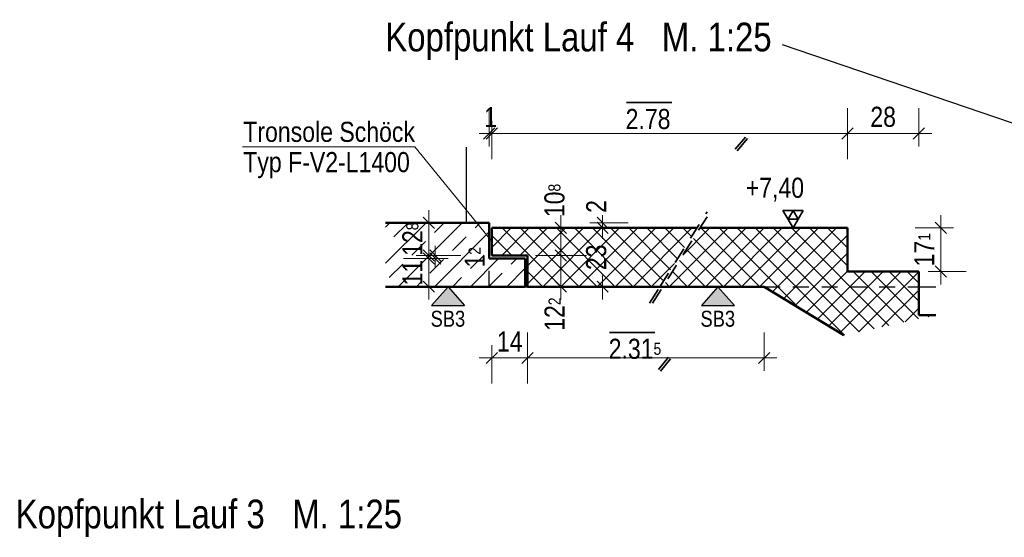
# Model space of a CAD drawing. Header units: millimetres. Extents: x 0 to 60.3, y -32.3 to 42.
# Tile 52 of 57: x 26.3 to 34, y 33.1 to 37.2. Entities that reach past the tile are written whole.
import ezdxf

# ---------------------------------------------------------------- set-up
doc = ezdxf.new("R2010")
doc.units = ezdxf.units.MM
doc.linetypes.add('HIDDEN', pattern=[0.375, 0.25, -0.125])
doc.layers.add('Achsen', color=7, linetype='Continuous', lineweight=20)
doc.layers.add('Schraffuren', color=7, linetype='Continuous', lineweight=20)
doc.styles.add('Arial Narrow', font='ARIALN.TTF')
doc.dimstyles.new('Arch_Strakon_dimstyle', dxfattribs={"dimtxt": 15.75, "dimasz": 1, "dimexe": 1.25, "dimexo": 0.0625, "dimgap": 1, "dimtad": 0, "dimdec": 4, "dimzin": 12, "dimdsep": 46, "dimtxsty": 'Arial Narrow', "dimblk": 'Arrowhead_Tick', "dimsah": 1, "dimcen": 0, "dimse1": 1, "dimse2": 1, "dimclrd": 6, "dimclrt": 2, "dimazin": 0, "dimtfac": 1, "dimtdec": 4, "dimtmove": 0, "dimatfit": 3, "dimldrblk": 'NONE', "dimfxl": 1, "dimtvp": 1, "dimtolj": 1, "dimtzin": 0, "dimlwd": 13, "dimarcsym": 2})
pattern_1 = [(45, (0, 0), (-0.07071068, 0.07071068), []), (135, (0, 0), (-0.07071068, -0.07071068), [])]

# ---------------------------------------------------------------- blocks, each defined once
blk = doc.blocks.new('Arrowhead_Tick')
at = {"color": 0, "linetype": 'Continuous', "lineweight": -2}
for p, q in [((0, 20), (0, -10)), ((-1, 0), (0, 0)), ((10, 0), (0, 0))]:
    blk.add_line(p, q, dxfattribs=at)
at = {"color": 2, "linetype": 'Continuous', "lineweight": 35}
blk.add_line((4.42, 4.42), (-4.42, -4.42), dxfattribs=at)
blk = doc.blocks.new('*D543')
at = {"color": 6, "linetype": 'Continuous', "lineweight": 13}
for p, q in [((30.8736, 35.5221), (30.8736, 35.4456)), ((30.8736, 35.0821), (30.8736, 35.1585))]:
    blk.add_line(p, q, dxfattribs=at)
at = {"layer": 'Defpoints', "color": 0}
for p in [(30.0061, 35.5321), (30.8736, 35.5321), (32.1378, 35.0721)]:
    blk.add_point(p, dxfattribs=at)
at = {"color": 6, "lineweight": 13, "xscale": 0.01, "yscale": 0.01, "zscale": 0.01}
for p, rotation in [((30.8736, 35.5321), 90.00000000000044), ((30.8736, 35.0721), 270.0000000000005)]:
    blk.add_blockref('Arrowhead_Tick', p, dxfattribs=dict(at, rotation=rotation))
at = {"color": 2, "lineweight": 25, "insert": (30.8236, 35.3021), "char_height": 0.1575, "attachment_point": 5, "rotation": 90, "style": 'Arial Narrow'}
blk.add_mtext('\\A1;23', dxfattribs=at)
blk = doc.blocks.new('_None')
blk = doc.blocks.new('*D544')
at = {"color": 6, "linetype": 'Continuous', "lineweight": 13}
for p, q in [((30.8736, 35.582), (30.8736, 35.592)), ((30.8736, 35.5321), (30.8736, 35.572)), ((30.8736, 35.5221), (30.8736, 35.5121))]:
    blk.add_line(p, q, dxfattribs=at)
at = {"layer": 'Defpoints', "color": 0}
for p in [(29.986, 35.572), (30.0061, 35.5321), (30.8736, 35.572)]:
    blk.add_point(p, dxfattribs=at)
at = {"color": 6, "lineweight": 13, "xscale": 0.01, "yscale": 0.01, "zscale": 0.01}
for p, rotation in [((30.8736, 35.5321), 90), ((30.8736, 35.572), 270)]:
    blk.add_blockref('Arrowhead_Tick', p, dxfattribs=dict(at, rotation=rotation))
at = {"color": 2, "lineweight": 25, "insert": (30.8236, 35.7004), "char_height": 0.1575, "attachment_point": 5, "rotation": 90, "style": 'Arial Narrow'}
blk.add_mtext('\\A1;2', dxfattribs=at)
blk = doc.blocks.new('*D545')
at = {"color": 6, "linetype": 'Continuous', "lineweight": 13}
blk.add_line((30.5472, 35.0821), (30.5472, 35.3061), dxfattribs=at)
at = {"layer": 'Defpoints', "color": 0}
for p in [(30.2861, 35.3161), (30.5472, 35.3161), (30.2861, 35.0721)]:
    blk.add_point(p, dxfattribs=at)
at = {"color": 6, "lineweight": 13, "xscale": 0.01, "yscale": 0.01, "zscale": 0.01}
for p, rotation in [((30.5472, 35.3161), 90), ((30.5472, 35.0721), 270)]:
    blk.add_blockref('Arrowhead_Tick', p, dxfattribs=dict(at, rotation=rotation))
at = {"color": 2, "lineweight": 25, "insert": (30.4972, 34.8569), "char_height": 0.1575, "attachment_point": 5, "rotation": 90, "style": 'Arial Narrow'}
blk.add_mtext('\\A1;12{\\A1;\\H.6x;\\S2;}', dxfattribs=at)
blk = doc.blocks.new('*D546')
at = {"color": 6, "linetype": 'Continuous', "lineweight": 13}
blk.add_line((30.5472, 35.3261), (30.5472, 35.5221), dxfattribs=at)
at = {"layer": 'Defpoints', "color": 0}
for p in [(30.0061, 35.5321), (30.5472, 35.5321), (30.2861, 35.3161)]:
    blk.add_point(p, dxfattribs=at)
at = {"color": 6, "lineweight": 13, "xscale": 0.01, "yscale": 0.01, "zscale": 0.01}
for p, rotation in [((30.5472, 35.5321), 90), ((30.5472, 35.3161), 270)]:
    blk.add_blockref('Arrowhead_Tick', p, dxfattribs=dict(at, rotation=rotation))
at = {"color": 2, "lineweight": 25, "insert": (30.4972, 35.7472), "char_height": 0.1575, "attachment_point": 5, "rotation": 90, "style": 'Arial Narrow'}
blk.add_mtext('\\A1;10{\\A1;\\H.6x;\\S8;}', dxfattribs=at)
blk = doc.blocks.new('*D547')
at = {"layer": 'Defpoints', "color": 0}
for p in [(30.0061, 36.2713), (29.986, 35.572), (30.0061, 35.5321)]:
    blk.add_point(p, dxfattribs=at)
at = {"layer": 'Schraffuren', "color": 6, "linetype": 'Continuous', "lineweight": 13}
for p, q in [((29.976, 36.2713), (29.966, 36.2713)), ((29.986, 36.2713), (30.0061, 36.2713)), ((30.0161, 36.2713), (30.0261, 36.2713))]:
    blk.add_line(p, q, dxfattribs=at)
at = {"layer": 'Schraffuren', "color": 6, "lineweight": 13, "xscale": 0.01, "yscale": 0.01, "zscale": 0.01}
blk.add_blockref('Arrowhead_Tick', (29.986, 36.2713), dxfattribs=at)
at = {"layer": 'Schraffuren', "color": 6, "lineweight": 13, "xscale": 0.01, "yscale": 0.01, "zscale": 0.01, "rotation": 180}
blk.add_blockref('Arrowhead_Tick', (30.0061, 36.2713), dxfattribs=at)
at = {"layer": 'Schraffuren', "color": 2, "lineweight": 25, "insert": (29.9961, 36.4004), "char_height": 0.1575, "attachment_point": 5, "style": 'Arial Narrow'}
blk.add_mtext('\\A1;1', dxfattribs=at)
blk = doc.blocks.new('*D548')
at = {"layer": 'Defpoints', "color": 0}
for p in [(32.7888, 36.2713), (30.0061, 35.5321), (32.7888, 35.5321)]:
    blk.add_point(p, dxfattribs=at)
at = {"layer": 'Schraffuren', "color": 6, "linetype": 'Continuous', "lineweight": 13}
blk.add_line((30.0161, 36.2713), (32.7788, 36.2713), dxfattribs=at)
at = {"layer": 'Schraffuren', "color": 6, "lineweight": 13, "xscale": 0.01, "yscale": 0.01, "zscale": 0.01}
blk.add_blockref('Arrowhead_Tick', (32.7888, 36.2713), dxfattribs=at)
at = {"layer": 'Schraffuren', "color": 6, "lineweight": 13, "xscale": 0.01, "yscale": 0.01, "zscale": 0.01, "rotation": 180}
blk.add_blockref('Arrowhead_Tick', (30.0061, 36.2713), dxfattribs=at)
blk = doc.blocks.new('*D549')
at = {"layer": 'Defpoints', "color": 0}
for p in [(33.3488, 36.2713), (32.7888, 35.5321), (33.3488, 35.1901)]:
    blk.add_point(p, dxfattribs=at)
at = {"layer": 'Schraffuren', "color": 6, "linetype": 'Continuous', "lineweight": 13}
blk.add_line((32.7988, 36.2713), (33.3388, 36.2713), dxfattribs=at)
at = {"layer": 'Schraffuren', "color": 6, "lineweight": 13, "xscale": 0.01, "yscale": 0.01, "zscale": 0.01}
blk.add_blockref('Arrowhead_Tick', (33.3488, 36.2713), dxfattribs=at)
at = {"layer": 'Schraffuren', "color": 6, "lineweight": 13, "xscale": 0.01, "yscale": 0.01, "zscale": 0.01, "rotation": 180}
blk.add_blockref('Arrowhead_Tick', (32.7888, 36.2713), dxfattribs=at)
at = {"layer": 'Schraffuren', "color": 2, "lineweight": 25, "insert": (33.0688, 36.4017), "char_height": 0.1575, "attachment_point": 5, "style": 'Arial Narrow'}
blk.add_mtext('\\A1;28', dxfattribs=at)
blk = doc.blocks.new('*D550')
at = {"layer": 'Defpoints', "color": 0}
for p in [(32.7888, 35.5321), (33.52, 35.5321), (32.7888, 35.1901)]:
    blk.add_point(p, dxfattribs=at)
at = {"layer": 'Schraffuren', "color": 6, "linetype": 'Continuous', "lineweight": 13}
blk.add_line((33.52, 35.2001), (33.52, 35.5221), dxfattribs=at)
at = {"layer": 'Schraffuren', "color": 6, "lineweight": 13, "xscale": 0.01, "yscale": 0.01, "zscale": 0.01}
for p, rotation in [((33.52, 35.5321), 90), ((33.52, 35.1901), 270)]:
    blk.add_blockref('Arrowhead_Tick', p, dxfattribs=dict(at, rotation=rotation))
at = {"layer": 'Schraffuren', "color": 2, "lineweight": 25, "insert": (33.3909, 35.3611), "char_height": 0.1575, "attachment_point": 5, "rotation": 90, "style": 'Arial Narrow'}
blk.add_mtext('\\A1;17{\\A1;\\H.6x;\\S1;}', dxfattribs=at)
blk = doc.blocks.new('*D551')
at = {"layer": 'Defpoints', "color": 0}
for p in [(30.0061, 35.3161), (30.2861, 35.3161), (30.2861, 34.5135)]:
    blk.add_point(p, dxfattribs=at)
at = {"layer": 'Schraffuren', "color": 6, "linetype": 'Continuous', "lineweight": 13}
blk.add_line((30.0161, 34.5135), (30.2761, 34.5135), dxfattribs=at)
at = {"layer": 'Schraffuren', "color": 6, "lineweight": 13, "xscale": 0.01, "yscale": 0.01, "zscale": 0.01}
blk.add_blockref('Arrowhead_Tick', (30.2861, 34.5135), dxfattribs=at)
at = {"layer": 'Schraffuren', "color": 6, "lineweight": 13, "xscale": 0.01, "yscale": 0.01, "zscale": 0.01, "rotation": 180}
blk.add_blockref('Arrowhead_Tick', (30.0061, 34.5135), dxfattribs=at)
at = {"layer": 'Schraffuren', "color": 2, "lineweight": 25, "insert": (30.1461, 34.6426), "char_height": 0.1575, "attachment_point": 5, "style": 'Arial Narrow'}
blk.add_mtext('\\A1;14', dxfattribs=at)
blk = doc.blocks.new('*D552')
at = {"layer": 'Defpoints', "color": 0}
for p in [(30.2861, 35.3161), (32.1378, 35.072), (32.1378, 34.5135)]:
    blk.add_point(p, dxfattribs=at)
at = {"layer": 'Schraffuren', "color": 6, "linetype": 'Continuous', "lineweight": 13}
blk.add_line((30.2961, 34.5135), (32.1278, 34.5135), dxfattribs=at)
at = {"layer": 'Schraffuren', "color": 6, "lineweight": 13, "xscale": 0.01, "yscale": 0.01, "zscale": 0.01}
blk.add_blockref('Arrowhead_Tick', (32.1378, 34.5135), dxfattribs=at)
at = {"layer": 'Schraffuren', "color": 6, "lineweight": 13, "xscale": 0.01, "yscale": 0.01, "zscale": 0.01, "rotation": 180}
blk.add_blockref('Arrowhead_Tick', (30.2861, 34.5135), dxfattribs=at)
blk = doc.blocks.new('*D559')
at = {"color": 6, "linetype": 'Continuous', "lineweight": 13}
blk.add_line((29.5138, 35.082), (29.5138, 35.2821), dxfattribs=at)
at = {"layer": 'Defpoints', "color": 0}
for p in [(29.5138, 35.2921), (30.2661, 35.2921), (30.2661, 35.072)]:
    blk.add_point(p, dxfattribs=at)
at = {"color": 6, "lineweight": 13, "xscale": 0.01, "yscale": 0.01, "zscale": 0.01}
for p, rotation in [((29.5138, 35.2921), 90), ((29.5138, 35.072), 270)]:
    blk.add_blockref('Arrowhead_Tick', p, dxfattribs=dict(at, rotation=rotation))
at = {"color": 2, "lineweight": 35, "insert": (29.3847, 35.1821), "char_height": 0.1575, "attachment_point": 5, "rotation": 90, "style": 'Arial Narrow'}
blk.add_mtext('\\A1;11', dxfattribs=at)
blk = doc.blocks.new('*D560')
at = {"color": 6, "linetype": 'Continuous', "lineweight": 13}
for p, q in [((29.5638, 35.3261), (29.5638, 35.3361)), ((29.5638, 35.2921), (29.5638, 35.3161)), ((29.5638, 35.2821), (29.5638, 35.2721))]:
    blk.add_line(p, q, dxfattribs=at)
at = {"layer": 'Defpoints', "color": 0}
for p in [(29.5638, 35.3161), (30.0061, 35.3161), (30.2661, 35.2921)]:
    blk.add_point(p, dxfattribs=at)
at = {"color": 6, "lineweight": 13, "xscale": 0.01, "yscale": 0.01, "zscale": 0.01}
for p, rotation in [((29.5638, 35.2921), 90), ((29.5638, 35.3161), 270)]:
    blk.add_blockref('Arrowhead_Tick', p, dxfattribs=dict(at, rotation=rotation))
at = {"color": 2, "lineweight": 35, "insert": (29.8719, 35.3022), "char_height": 0.1575, "attachment_point": 5, "rotation": 90, "style": 'Arial Narrow'}
blk.add_mtext('\\A1;1{\\A1;\\H.6x;\\S2;}', dxfattribs=at)
blk = doc.blocks.new('*D561')
at = {"color": 6, "linetype": 'Continuous', "lineweight": 13}
blk.add_line((29.5138, 35.3261), (29.5138, 35.562), dxfattribs=at)
at = {"layer": 'Defpoints', "color": 0}
for p in [(29.5138, 35.572), (29.986, 35.572), (30.0061, 35.3161)]:
    blk.add_point(p, dxfattribs=at)
at = {"color": 6, "lineweight": 13, "xscale": 0.01, "yscale": 0.01, "zscale": 0.01}
for p, rotation in [((29.5138, 35.572), 90), ((29.5138, 35.3161), 270)]:
    blk.add_blockref('Arrowhead_Tick', p, dxfattribs=dict(at, rotation=rotation))
at = {"color": 2, "lineweight": 35, "insert": (29.3847, 35.4441), "char_height": 0.1575, "attachment_point": 5, "rotation": 90, "style": 'Arial Narrow'}
blk.add_mtext('\\A1;12{\\A1;\\H.6x;\\S8;}', dxfattribs=at)

msp = doc.modelspace()

# ---------------------------------------------------------------- hatches: boundary and pattern name
at = {"lineweight": 13, "true_color": 0x80ff80}
for points in [[(29.663165, 35.07206), (29.792026, 34.925627), (29.534303, 34.925627)], [(31.775569, 35.07206), (31.904431, 34.925627), (31.646707, 34.925627)]]:
    msp.add_hatch(color=91, dxfattribs=at).paths.add_polyline_path(points)
at = {"layer": 'Schraffuren', "lineweight": 13}
h = msp.add_hatch(dxfattribs=at)
h.set_pattern_fill('bB', color=6, scale=0.01, angle=45, style=0, pattern_type=2)
h.set_pattern_definition([(45, (0, 0), (-0.14142136, 0.14142136), [0.15, -0.1]), (45, (-0.07071, 0.07071), (-0.14142136, 0.14142136), [])])
h.paths.add_polyline_path([(30.266091, 35.29206), (30.266091, 35.07206), (29.174129, 35.072048), (29.174129, 35.572048), (29.986011, 35.572048), (29.986011, 35.29206)])
h = msp.add_hatch(dxfattribs=at)
h.set_pattern_fill('FT', color=6, scale=0.01, angle=45, style=0, pattern_type=2)
h.set_pattern_definition(pattern_1)
h.paths.add_polyline_path([(30.006091, 35.53206), (31.611423, 35.53206), (31.321132, 35.07206), (30.286091, 35.07206), (30.286091, 35.31606), (30.006091, 35.31606)])
h = msp.add_hatch(dxfattribs=at)
h.set_pattern_fill('FT', color=6, scale=0.01, angle=45, style=0, pattern_type=2)
h.set_pattern_definition(pattern_1)
h.paths.add_polyline_path([(32.760851, 34.691546), (33.480359, 34.84806), (33.34877, 34.84806), (33.34877, 35.19006), (32.78877, 35.19006), (32.78877, 35.53206), (31.635073, 35.53206), (31.344782, 35.072048), (32.137806, 35.072048)])

# ---------------------------------------------------------------- linework, layer by layer
at = {"color": 3, "linetype": 'Continuous', "lineweight": 25}
for p, q in [((32.277324, 36.96979), (36.448634, 35.544418)), ((29.663165, 35.07206), (29.534303, 34.925627)), ((29.663165, 35.07206), (29.792026, 34.925627)), ((31.775569, 35.07206), (31.646707, 34.925627)), ((31.775569, 35.07206), (31.904431, 34.925627)), ((29.534303, 34.925627), (29.792026, 34.925627)), ((31.646707, 34.925627), (31.904431, 34.925627))]:
    msp.add_line(p, q, dxfattribs=at)
at = {"color": 2, "linetype": 'HIDDEN', "lineweight": 35, "ltscale": 0.5}
for p, q in [((31.263753, 34.943662), (31.71398, 35.657097)), ((31.321132, 35.07206), (31.69033, 35.657097)), ((31.240104, 34.943662), (31.321132, 35.07206))]:
    msp.add_line(p, q, dxfattribs=at)
at = {"color": 2, "linetype": 'Continuous', "lineweight": 35, "ltscale": 0.5}
for p, q in [((32.363803, 35.53206), (32.285053, 35.668455)), ((32.285053, 35.668455), (32.442553, 35.668455)), ((32.324428, 35.600258), (32.363803, 35.668455)), ((32.442553, 35.668455), (32.363803, 35.53206)), ((32.363803, 35.668455), (32.403178, 35.600258)), ((32.403178, 35.600258), (32.324428, 35.600258))]:
    msp.add_line(p, q, dxfattribs=at)
at = {"color": 4, "linetype": 'Continuous', "lineweight": 50}
for p, q in [((29.174129, 35.572048), (29.986011, 35.572048)), ((29.986011, 35.29206), (29.986011, 35.572048)), ((30.006091, 35.53206), (31.611423, 35.53206)), ((30.006091, 35.31606), (30.006091, 35.53206)), ((31.635073, 35.53206), (32.78877, 35.53206)), ((32.78877, 35.19006), (32.78877, 35.53206)), ((30.006091, 35.31606), (30.286091, 35.31606)), ((30.286091, 35.07206), (30.286091, 35.31606)), ((29.986011, 35.29206), (30.266091, 35.29206)), ((30.266091, 35.072048), (30.266091, 35.29206)), ((32.78877, 35.19006), (33.34877, 35.19006)), ((33.34877, 34.84806), (33.34877, 35.19006)), ((29.174129, 35.072048), (30.266091, 35.072048)), ((30.286091, 35.07206), (31.321132, 35.07206)), ((31.321132, 35.07206), (32.137786, 35.07206)), ((32.137786, 35.07206), (32.760851, 34.691546)), ((33.34877, 34.84806), (33.480359, 34.84806))]:
    msp.add_line(p, q, dxfattribs=at)
at = {"color": 3, "linetype": 'Continuous', "lineweight": 25, "ltscale": 0.5}
msp.add_line((32.442553, 35.53206), (31.913353, 35.53206), dxfattribs=at)
at = {"color": 3, "linetype": 'HIDDEN', "lineweight": 25, "ltscale": 0.5}
for p, q in [((29.986011, 35.072048), (29.986011, 35.29206)), ((29.174129, 35.07206), (30.266091, 35.07206)), ((32.137786, 35.07206), (33.34877, 35.07206)), ((32.137806, 35.072048), (33.34877, 35.072048))]:
    msp.add_line(p, q, dxfattribs=at)
at = {"layer": 'Achsen', "color": 3, "linetype": 'Continuous', "lineweight": 25}
for p, q in [((29.806916, 35.572048), (29.806916, 36.16558)), ((30.266091, 35.07206), (30.286091, 35.07206)), ((30.266091, 35.072048), (31.321132, 35.072048)), ((31.344782, 35.072048), (32.137806, 35.072048)), ((33.34877, 35.07206), (33.480359, 35.07206)), ((33.34877, 35.072048), (33.480359, 35.072048))]:
    msp.add_line(p, q, dxfattribs=at)
at = {"layer": 'Schraffuren', "color": 2, "linetype": 'Continuous', "lineweight": 35}
for p, q in [((31.059333, 36.515379), (31.414435, 36.515379)), ((30.926601, 34.713043), (31.281703, 34.713043))]:
    msp.add_line(p, q, dxfattribs=at)
at = {"layer": 'Schraffuren', "color": 2, "linetype": 'HIDDEN', "lineweight": 35, "ltscale": 0.5}
for p, q in [((31.911104, 36.148349), (31.997396, 36.251898)), ((31.926469, 36.135545), (32.01276, 36.239095)), ((31.309698, 34.42344), (31.39599, 34.526989)), ((31.325063, 34.410636), (31.411354, 34.514186))]:
    msp.add_line(p, q, dxfattribs=at)
at = {"layer": 'Schraffuren', "color": 5, "linetype": 'Continuous', "lineweight": 18}
for q in [(28.055282, 36.167788), (30.001417, 35.433773)]:
    msp.add_line((29.402445, 36.167788), q, dxfattribs=at)

# ---------------------------------------------------------------- texts
at = {"color": 4, "lineweight": 50, "style": 'Arial Narrow'}
for s, p in [('Kopfpunkt Lauf 4   M. 1:25', (29.172247, 36.915295)), ('Kopfpunkt Lauf 3   M. 1:25', (26.279687, 33.178888))]:
    msp.add_text(s, height=0.225, dxfattribs=at).set_placement(p)
at = {"color": 3, "lineweight": 25, "style": 'Arial Narrow'}
for p in [(29.526933, 34.758609), (31.639337, 34.758609)]:
    msp.add_text('SB3', height=0.125, dxfattribs=at).set_placement(p)
at = {"color": 2, "lineweight": 35, "insert": (31.943278, 35.92581), "char_height": 0.1575, "attachment_point": 1, "line_spacing_factor": 0.9, "style": 'Arial Narrow'}
msp.add_mtext(' +7,40', dxfattribs=at)
at = {"layer": 'Schraffuren', "color": 2, "lineweight": 35, "style": 'Arial Narrow'}
for s, p in [('2.78', (31.05345, 36.306945)), ('Tronsole Schöck', (28.060737, 36.206247)), ('Typ F-V2-L1400', (28.060737, 35.969035))]:
    msp.add_text(s, height=0.1575, dxfattribs=at).set_placement(p)
at = {"layer": 'Schraffuren', "color": 2, "lineweight": 35, "insert": (30.920717, 34.504609), "char_height": 0.1575, "attachment_point": 7, "line_spacing_factor": 0.9, "style": 'Arial Narrow'}
msp.add_mtext('2.31{\\A1;\\H.6x;\\S5;}', dxfattribs=at)

# ---------------------------------------------------------------- dimensions: what is measured, and where the dimension line sits
at = {"lineweight": 25}
for base, p1, p2, text, override, picture, middle in [((30.547163, 35.53206), (30.286091, 35.31606), (30.006091, 35.53206), '10{\\A1;\\H.6x;\\S8;}', {"dimscale": 0.01, "dimtxt": 15.75, "dimasz": 1, "dimgap": 5, "dimtad": 0, "dimjust": 0, "dimtih": 0, "dimtoh": 0, "dimdec": 4, "dimdsep": 46, "dimtxsty": 'Arial Narrow', "dimclrd": 6, "dimclrt": 2, "dimtix": 0, "dimtofl": 255, "dimtmove": 2, "dimatfit": 2, "dimfxl": 0, "dimfxlon": 0, "dimtvp": 31.746032, "dimlwd": 13}, '*D546', (30.497163, 35.747245)), ((30.873595, 35.572048), (30.006091, 35.53206), (29.986011, 35.572048), '2', {"dimscale": 0.01, "dimtxt": 15.75, "dimasz": 1, "dimgap": 5, "dimtad": 1, "dimjust": 4, "dimtih": 0, "dimtoh": 0, "dimdec": 2, "dimdsep": 46, "dimtxsty": 'Arial Narrow', "dimclrd": 6, "dimclrt": 2, "dimtix": 0, "dimtofl": 255, "dimtmove": 2, "dimatfit": 2, "dimfxl": 0, "dimfxlon": 0, "dimtvp": 31.746032, "dimlwd": 13}, '*D544', (30.823595, 35.700411)), ((30.873595, 35.53206), (32.137786, 35.07206), (30.006091, 35.53206), '23', {"dimscale": 0.01, "dimtxt": 15.75, "dimasz": 1, "dimgap": 5, "dimtad": 0, "dimjust": 0, "dimtih": 0, "dimtoh": 0, "dimdec": 2, "dimdsep": 46, "dimtxsty": 'Arial Narrow', "dimclrd": 6, "dimclrt": 2, "dimtix": 0, "dimtofl": 255, "dimtmove": 2, "dimatfit": 2, "dimfxl": 0, "dimfxlon": 0, "dimtvp": 31.746032, "dimlwd": 13}, '*D543', (30.823595, 35.30206)), ((30.547163, 35.31606), (30.286091, 35.07206), (30.286091, 35.31606), '12{\\A1;\\H.6x;\\S2;}', {"dimscale": 0.01, "dimtxt": 15.75, "dimasz": 1, "dimgap": 5, "dimtad": 1, "dimjust": 0, "dimtih": 0, "dimtoh": 0, "dimdec": 4, "dimdsep": 46, "dimtxsty": 'Arial Narrow', "dimclrd": 6, "dimclrt": 2, "dimtix": 0, "dimtofl": 255, "dimtmove": 2, "dimatfit": 2, "dimfxl": 0, "dimfxlon": 0, "dimtvp": 31.746032, "dimlwd": 13}, '*D545', (30.497163, 34.856876))]:
    dim = msp.add_linear_dim(base=base, p1=p1, p2=p2, angle=90, text=text, dimstyle='Arch_Strakon_dimstyle', override=override, dxfattribs=at)
    dim.commit()
    dim.dimension.update_dxf_attribs({"geometry": picture, "text_midpoint": middle, "dimtype": 160})
at = {"lineweight": 35}
for base, p1, p2, text, override, picture, middle in [((29.513803, 35.572048), (30.006091, 35.31606), (29.986011, 35.572048), '12{\\A1;\\H.6x;\\S8;}', {"dimscale": 0.01, "dimtxt": 15.75, "dimasz": 1, "dimgap": 5, "dimtad": 1, "dimjust": 0, "dimtih": 0, "dimtoh": 0, "dimdec": 3, "dimdsep": 46, "dimtxsty": 'Arial Narrow', "dimclrd": 6, "dimclrt": 2, "dimtix": 1, "dimtofl": 255, "dimtmove": 0, "dimatfit": 2, "dimfxl": 0, "dimfxlon": 0, "dimtvp": 31.746032, "dimlwd": 13}, '*D561', (29.513803, 35.444054)), ((29.563803, 35.31606), (30.266091, 35.29206), (30.006091, 35.31606), '1{\\A1;\\H.6x;\\S2;}', {"dimscale": 0.01, "dimtxt": 15.75, "dimasz": 1, "dimgap": 5, "dimtad": 0, "dimjust": 0, "dimtih": 0, "dimtoh": 0, "dimdec": 4, "dimdsep": 46, "dimtxsty": 'Arial Narrow', "dimclrd": 6, "dimclrt": 2, "dimtix": 0, "dimtofl": 255, "dimtmove": 2, "dimatfit": 2, "dimfxl": 0, "dimfxlon": 0, "dimtvp": 31.746032, "dimlwd": 13}, '*D560', (29.871897, 35.302156)), ((29.513803, 35.29206), (30.266091, 35.072048), (30.266091, 35.29206), '11', {"dimscale": 0.01, "dimtxt": 15.75, "dimasz": 1, "dimgap": 5, "dimtad": 1, "dimjust": 0, "dimtih": 0, "dimtoh": 0, "dimdec": 4, "dimdsep": 46, "dimtxsty": 'Arial Narrow', "dimclrd": 6, "dimclrt": 2, "dimtix": 1, "dimtofl": 255, "dimtmove": 0, "dimatfit": 2, "dimfxl": 0, "dimfxlon": 0, "dimtvp": 31.746032, "dimlwd": 13}, '*D559', (29.513803, 35.182054))]:
    dim = msp.add_linear_dim(base=base, p1=p1, p2=p2, angle=90, text=text, dimstyle='Arch_Strakon_dimstyle', override=override, dxfattribs=at)
    dim.commit()
    dim.dimension.update_dxf_attribs({"geometry": picture, "text_midpoint": middle, "dimtype": 160})
at = {"layer": 'Schraffuren', "lineweight": 25}
for base, p1, p2, text, override, picture, middle in [((30.006091, 36.271313), (29.986011, 35.572048), (30.006091, 35.53206), '1', {"dimscale": 0.01, "dimtxt": 15.75, "dimasz": 1, "dimgap": 5, "dimtad": 1, "dimjust": 0, "dimtih": 0, "dimtoh": 0, "dimdec": 3, "dimdsep": 46, "dimtxsty": 'Arial Narrow', "dimclrd": 6, "dimclrt": 2, "dimtix": 1, "dimtofl": 255, "dimtmove": 0, "dimatfit": 2, "dimfxl": 0, "dimfxlon": 0, "dimtvp": 31.746032, "dimlwd": 13}, '*D547', (29.996051, 36.271313)), ((32.78877, 36.271313), (30.006091, 35.53206), (32.78877, 35.53206), ' ', {"dimscale": 0.01, "dimtxt": 15, "dimasz": 1, "dimgap": 5, "dimtad": 1, "dimjust": 0, "dimtih": 0, "dimtoh": 0, "dimdec": 3, "dimdsep": 46, "dimtxsty": 'Arial Narrow', "dimclrd": 6, "dimclrt": 2, "dimtix": 1, "dimtofl": 255, "dimtmove": 0, "dimatfit": 2, "dimfxl": 0, "dimfxlon": 0, "dimtvp": 33.333333, "dimlwd": 13}, '*D548', (31.397431, 36.271313)), ((33.34877, 36.271313), (32.78877, 35.53206), (33.34877, 35.19006), '28', {"dimscale": 0.01, "dimtxt": 15.75, "dimasz": 1, "dimgap": 5, "dimtad": 1, "dimjust": 0, "dimtih": 0, "dimtoh": 0, "dimdec": 3, "dimdsep": 46, "dimtxsty": 'Arial Narrow', "dimclrd": 6, "dimclrt": 2, "dimtix": 1, "dimtofl": 255, "dimtmove": 0, "dimatfit": 2, "dimfxl": 0, "dimfxlon": 0, "dimtvp": 31.746032, "dimlwd": 13}, '*D549', (33.06877, 36.271313)), ((30.286091, 34.513508), (30.006091, 35.31606), (30.286091, 35.31606), '14', {"dimscale": 0.01, "dimtxt": 15.75, "dimasz": 1, "dimgap": 5, "dimtad": 1, "dimjust": 0, "dimtih": 0, "dimtoh": 0, "dimdec": 3, "dimdsep": 46, "dimtxsty": 'Arial Narrow', "dimclrd": 6, "dimclrt": 2, "dimtix": 1, "dimtofl": 255, "dimtmove": 0, "dimatfit": 2, "dimfxl": 0, "dimfxlon": 0, "dimtvp": 31.746032, "dimlwd": 13}, '*D551', (30.146091, 34.513508)), ((32.137806, 34.513508), (30.286091, 35.31606), (32.137806, 35.072048), ' ', {"dimscale": 0.01, "dimtxt": 15, "dimasz": 1, "dimgap": 5, "dimtad": 1, "dimjust": 0, "dimtih": 0, "dimtoh": 0, "dimdec": 3, "dimdsep": 46, "dimtxsty": 'Arial Narrow', "dimclrd": 6, "dimclrt": 2, "dimtix": 1, "dimtofl": 255, "dimtmove": 0, "dimatfit": 2, "dimfxl": 0, "dimfxlon": 0, "dimtvp": 33.333333, "dimlwd": 13}, '*D552', (31.211949, 34.513508))]:
    dim = msp.add_linear_dim(base=base, p1=p1, p2=p2, text=text, dimstyle='Arch_Strakon_dimstyle', override=override, dxfattribs=at)
    dim.commit()
    dim.dimension.update_dxf_attribs({"geometry": picture, "text_midpoint": middle, "dimtype": 160})
dim = msp.add_linear_dim(base=(33.520008, 35.53206), p1=(32.78877, 35.19006), p2=(32.78877, 35.53206), angle=90, text='17{\\A1;\\H.6x;\\S1;}', dimstyle='Arch_Strakon_dimstyle', override={"dimscale": 0.01, "dimtxt": 15.75, "dimasz": 1, "dimgap": 5, "dimtad": 1, "dimjust": 0, "dimtih": 0, "dimtoh": 0, "dimdec": 3, "dimdsep": 46, "dimtxsty": 'Arial Narrow', "dimclrd": 6, "dimclrt": 2, "dimtix": 1, "dimtofl": 255, "dimtmove": 0, "dimatfit": 2, "dimfxl": 0, "dimfxlon": 0, "dimtvp": 31.746032, "dimlwd": 13}, dxfattribs=at)
dim.commit()
dim.dimension.update_dxf_attribs({"geometry": '*D550', "text_midpoint": (33.520008, 35.36106), "dimtype": 160})

doc.saveas('drawing.dxf')
